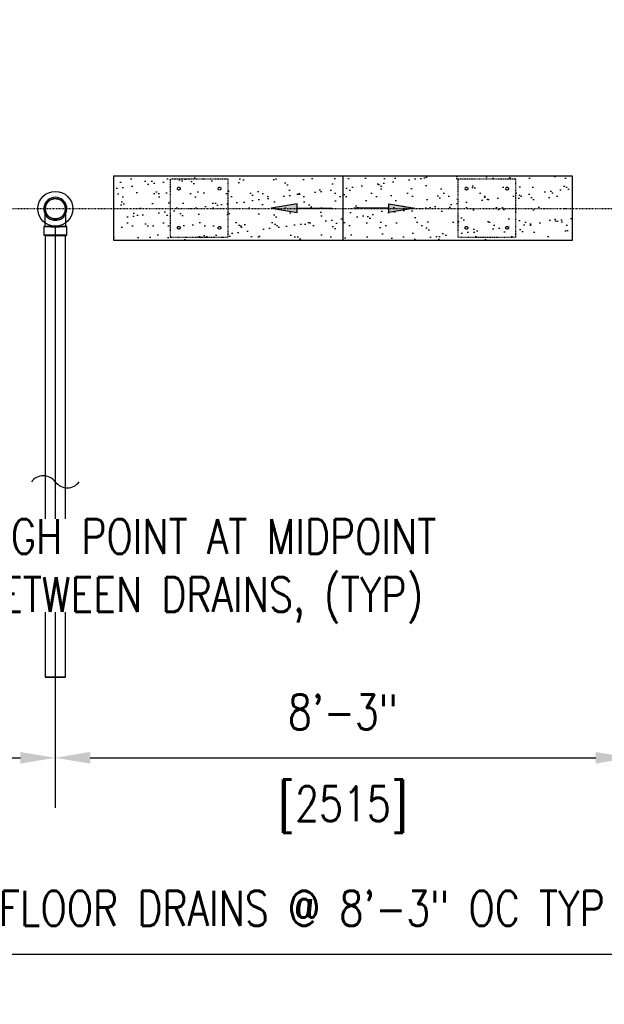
# Model space of a CAD drawing. Header units: inches. Extents: x -1118 to 4898, y -2233 to -529.
# Tile 90 of 124: x -56 to 45, y -880 to -710. Entities that reach past the tile are written whole.
import ezdxf
from ezdxf import colors
from ezdxf.entities.mleader import LeaderData, LeaderLine
from ezdxf.math import Vec2, Vec3

# ---------------------------------------------------------------- set-up
doc = ezdxf.new("R2010")
doc.units = ezdxf.units.IN
doc.header["$MEASUREMENT"] = 0
doc.linetypes.add('Dash', pattern=[0.25, 0.125, -0.125])
doc.layers.get('0').update_dxf_attribs({"color": 241})
for name, color, linetype in [('A-FLOR-PATT', 8, 'Continuous'), ('A-FLOR-SLOPE', 172, 'Continuous'), ('P-DRNS-PIPE', 3, 'Dash'), ('S-ANNO-DIMS', 1, 'Continuous'), ('S-ANNO-NOTE', 2, 'Continuous'), ('S-ANNO-SYMB', 2, 'Continuous'), ('S-DOOR-SOLE', 131, 'Dash'), ('S-DOOR-TRNCH', 173, 'Continuous')]:
    doc.layers.add(name, color=color, linetype=linetype)
doc.layers.add('P-PIPE', color=9, linetype='Continuous', plot=False)
doc.styles.add('Annotative', font='romans.shx', dxfattribs={"width": 0.8, "height": 0.125})
doc.dimstyles.new('Annotative', dxfattribs={"dimscale": 0, "dimtxt": 0.125, "dimasz": 0.125, "dimexe": 0.18, "dimexo": 0.0625, "dimgap": 0.09, "dimtad": 1, "dimdec": 3, "dimzin": 3, "dimdsep": 46, "dimlunit": 4, "dimtxsty": 'Annotative', "dimcen": 0.09, "dimclrt": 2, "dimazin": 2, "dimtfac": 1, "dimtdec": 3, "dimtmove": 0, "dimatfit": 0, "dimfxl": 1, "dimtfill": 1, "dimfrac": 2, "dimtolj": 1, "dimtzin": 0, "dimarcsym": 0})

# ---------------------------------------------------------------- blocks, each defined once
blk = doc.blocks.new('*D32')
at = {"layer": 'P-PIPE', "color": 0, "lineweight": -2, "transparency": 16777216}
for p, q in [((-148.49, -745.6), (-148.49, -845.75)), ((-49.49, -745.6), (-49.49, -845.75)), ((-142.49, -837.11), (-55.49, -837.11))]:
    blk.add_line(p, q, dxfattribs=at)
at = {"layer": 'P-PIPE', "color": 0, "transparency": 16777216}
for points in [[(-142.49, -836.11), (-142.49, -838.11), (-148.49, -837.11)], [(-55.49, -836.11), (-55.49, -838.11), (-49.49, -837.11)]]:
    blk.add_solid(points, dxfattribs=at)
at = {"layer": 'P-PIPE', "transparency": 16777216, "char_height": 6, "attachment_point": 5, "style": 'Annotative', "bg_fill": 3, "box_fill_scale": 1.25, "bg_fill_color": 256, "bg_fill_true_color": 13158600, "bg_fill_transparency": 0}
for s, insert in [('\\A1;8\'-3"', (-98.99, -829.22)), ('\\A1;[2515]', (-98.99, -846))]:
    blk.add_mtext(s, dxfattribs=dict(at, insert=insert))
blk = doc.blocks.new('*D33')
at = {"layer": 'P-PIPE', "color": 0, "lineweight": -2, "transparency": 16777216}
for p, q in [((-49.49, -745.6), (-49.49, -845.75)), ((49.51, -745.6), (49.51, -845.75)), ((-43.49, -837.11), (43.51, -837.11))]:
    blk.add_line(p, q, dxfattribs=at)
at = {"layer": 'P-PIPE', "color": 0, "transparency": 16777216}
for points in [[(-43.49, -836.11), (-43.49, -838.11), (-49.49, -837.11)], [(43.51, -836.11), (43.51, -838.11), (49.51, -837.11)]]:
    blk.add_solid(points, dxfattribs=at)
at = {"layer": 'P-PIPE', "transparency": 16777216, "char_height": 6, "attachment_point": 5, "style": 'Annotative', "bg_fill": 3, "box_fill_scale": 1.25, "bg_fill_color": 256, "bg_fill_true_color": 13158600, "bg_fill_transparency": 0}
for s, insert in [('\\A1;8\'-3"', (0.01, -829.22)), ('\\A1;[2515]', (0.01, -846))]:
    blk.add_mtext(s, dxfattribs=dict(at, insert=insert))
blk = doc.blocks.new('*D44')
at = {"layer": 'S-ANNO-DIMS', "color": 0, "lineweight": -2, "transparency": 16777216}
for p, q in [((-148.49, -792.6), (-148.49, -879.54)), ((148.51, -792.6), (148.51, -879.54)), ((-142.49, -870.9), (142.51, -870.9))]:
    blk.add_line(p, q, dxfattribs=at)
at = {"layer": 'S-ANNO-DIMS', "color": 0, "transparency": 16777216}
for points in [[(-142.49, -869.9), (-142.49, -871.9), (-148.49, -870.9)], [(142.51, -869.9), (142.51, -871.9), (148.51, -870.9)]]:
    blk.add_solid(points, dxfattribs=at)
at = {"layer": 'S-ANNO-DIMS', "color": 2, "lineweight": -3, "transparency": 16777216, "insert": (-7.09, -863.01), "char_height": 6, "width": 184.8591, "attachment_point": 5, "style": 'Annotative', "bg_fill": 3, "box_fill_scale": 1.25, "bg_fill_color": 256, "bg_fill_true_color": 13158600, "bg_fill_transparency": 0}
blk.add_mtext('\\A1;FLOOR DRAINS @ 8\'-3" OC TYP', dxfattribs=at)
blk = doc.blocks.new('TRENCH SOLE PLATE')
at = {"lineweight": -3, "ltscale": 0.25}
blk.add_lwpolyline([(-5, 5), (-5, -5), (5, -5), (5, 5)], close=True, dxfattribs=at)
for centre in [(-3.5, 3.375), (3.5, 3.375), (-3.5, -3.375), (3.5, -3.375)]:
    blk.add_circle(centre, 0.25, dxfattribs=at)
blk = doc.blocks.new('ARROW')
for p, q in [((-0.09375, -0.015625), (-0.09375, 0.015625)), ((-0.09375, 0.015625), (0, 0)), ((0, 0), (-0.09375, -0.015625))]:
    blk.add_line(p, q)
blk.add_lwpolyline([(-0.09375, 0), (-0.21875, 0)])
blk.add_solid([(-0.09375, 0.015625), (0, 0), (-0.09375, -0.015625)])
blk = doc.blocks.new('*D61')
at = {"layer": 'S-ANNO-DIMS', "color": 0, "lineweight": -2, "transparency": 16777216}
for p, q in [((-173.24, -744.49), (-173.24, -588.39)), ((173.26, -744.49), (173.26, -588.39)), ((167.26, -597.03), (-167.24, -597.03))]:
    blk.add_line(p, q, dxfattribs=at)
at = {"layer": 'S-ANNO-DIMS', "color": 0, "transparency": 16777216}
for points in [[(-167.24, -596.03), (-167.24, -598.03), (-173.24, -597.03)], [(167.26, -596.03), (167.26, -598.03), (173.26, -597.03)]]:
    blk.add_solid(points, dxfattribs=at)
at = {"layer": 'S-ANNO-DIMS', "color": 2, "transparency": 16777216, "insert": (44.51, -588.13), "char_height": 6, "attachment_point": 5, "style": 'Annotative', "bg_fill": 3, "box_fill_scale": 1.25, "bg_fill_color": 256, "bg_fill_true_color": 13158600, "bg_fill_transparency": 0}
blk.add_mtext('\\A1;SOLE PLATES @ 4\'-1 1/2" OC TYP', dxfattribs=at)
blk = doc.blocks.new('_DotSmall')
at = {"color": 0, "linetype": 'ByBlock', "const_width": 0.5}
blk.add_lwpolyline([(-0.0625, 0, 1), (0.0625, 0, 1)], format="xyb", close=True, dxfattribs=at)

msp = doc.modelspace()

# ---------------------------------------------------------------- linework, layer by layer
at = {"layer": 'P-PIPE'}
for p, q in [((-51.4687, -745.6593), (-51.4687, -747.1592)), ((-47.5107, -747.1592), (-47.5107, -745.6593)), ((-51.2397, -747.1592), (-51.2397, -823.2231)), ((-47.7397, -823.2231), (-47.7397, -747.1592))]:
    msp.add_line(p, q, dxfattribs=at)
at = {"layer": 'P-PIPE', "flags": 128}
for points in [[(-51.2397, -742.5965), (-51.2383, -742.5265), (-51.2341, -742.4566), (-51.2271, -742.387), (-51.2174, -742.3177), (-51.2048, -742.2488), (-51.1896, -742.1805), (-51.1716, -742.1129), (-51.1509, -742.046), (-51.1275, -741.98), (-51.1016, -741.915), (-51.073, -741.8511), (-51.042, -741.7884), (-51.0084, -741.7269), (-50.9724, -741.6669), (-50.9341, -741.6084), (-50.8934, -741.5514), (-50.8505, -741.4961), (-50.8054, -741.4426), (-50.7582, -741.3909), (-50.709, -741.3411), (-50.6578, -741.2934), (-50.6047, -741.2477), (-50.5499, -741.2042), (-50.4934, -741.1629), (-50.4352, -741.1239), (-50.3756, -741.0873), (-50.3145, -741.0531), (-50.2522, -741.0213), (-50.1886, -740.9921), (-50.1238, -740.9654), (-50.0581, -740.9414), (-49.9915, -740.9199), (-49.924, -740.9012), (-49.8559, -740.8852), (-49.7872, -740.8719), (-49.718, -740.8614), (-49.6484, -740.8537), (-49.5786, -740.8487), (-49.5086, -740.8466), (-49.4897, -740.8465)], [(-49.4897, -740.8465), (-49.4197, -740.8479), (-49.3499, -740.8521), (-49.2802, -740.8591), (-49.2109, -740.8688), (-49.142, -740.8814), (-49.0737, -740.8966), (-49.0061, -740.9146), (-48.9392, -740.9353), (-48.8732, -740.9587), (-48.8082, -740.9846), (-48.7443, -741.0132), (-48.6816, -741.0442), (-48.6202, -741.0778), (-48.5601, -741.1138), (-48.5016, -741.1521), (-48.4446, -741.1928), (-48.3893, -741.2357), (-48.3358, -741.2808), (-48.2841, -741.328), (-48.2343, -741.3772), (-48.1866, -741.4284), (-48.1409, -741.4815), (-48.0974, -741.5363), (-48.0561, -741.5928), (-48.0171, -741.6509), (-47.9805, -741.7106), (-47.9463, -741.7717), (-47.9145, -741.834), (-47.8853, -741.8976), (-47.8586, -741.9624), (-47.8346, -742.0281), (-47.8132, -742.0947), (-47.7945, -742.1622), (-47.7785, -742.2303), (-47.7652, -742.299), (-47.7547, -742.3682), (-47.7469, -742.4378), (-47.742, -742.5076), (-47.7398, -742.5776), (-47.7397, -742.5965)], [(-49.4897, -744.3465), (-49.5597, -744.3451), (-49.6296, -744.3409), (-49.6992, -744.3339), (-49.7685, -744.3241), (-49.8374, -744.3116), (-49.9057, -744.2963), (-49.9733, -744.2783), (-50.0402, -744.2576), (-50.1062, -744.2343), (-50.1712, -744.2083), (-50.2351, -744.1798), (-50.2978, -744.1487), (-50.3593, -744.1152), (-50.4193, -744.0792), (-50.4778, -744.0408), (-50.5348, -744.0001), (-50.5901, -743.9572), (-50.6436, -743.9121), (-50.6953, -743.8649), (-50.7451, -743.8157), (-50.7928, -743.7645), (-50.8385, -743.7115), (-50.882, -743.6567), (-50.9233, -743.6001), (-50.9623, -743.542), (-50.9989, -743.4824), (-51.0331, -743.4213), (-51.0649, -743.3589), (-51.0941, -743.2953), (-51.1208, -743.2306), (-51.1448, -743.1649), (-51.1662, -743.0982), (-51.185, -743.0308), (-51.201, -742.9626), (-51.2143, -742.8939), (-51.2248, -742.8247), (-51.2325, -742.7552), (-51.2375, -742.6853), (-51.2396, -742.6154), (-51.2397, -742.5965)], [(-51.2397, -744.4566), (-51.2397, -744.3441), (-51.2397, -744.2338), (-51.2397, -744.1258), (-51.2397, -744.0203), (-51.2397, -743.9174), (-51.2397, -743.8174), (-51.2397, -743.7204), (-51.2397, -743.6266), (-51.2397, -743.536), (-51.2397, -743.4489), (-51.2397, -743.3654), (-51.2397, -743.2856), (-51.2397, -743.2097), (-51.2397, -743.1377), (-51.2397, -743.0699), (-51.2397, -743.0062), (-51.2397, -742.9468), (-51.2397, -742.8918), (-51.2397, -742.8413), (-51.2397, -742.7953), (-51.2397, -742.754), (-51.2397, -742.7173), (-51.2397, -742.6855), (-51.2397, -742.6584), (-51.2397, -742.6362), (-51.2397, -742.6189), (-51.2397, -742.6065), (-51.2397, -742.599), (-51.2397, -742.5965)], [(-47.7397, -742.5965), (-47.7411, -742.6665), (-47.7453, -742.7363), (-47.7523, -742.806), (-47.7621, -742.8753), (-47.7746, -742.9441), (-47.7899, -743.0125), (-47.8079, -743.0801), (-47.8286, -743.147), (-47.8519, -743.213), (-47.8779, -743.278), (-47.9064, -743.3419), (-47.9375, -743.4046), (-47.971, -743.466), (-48.007, -743.5261), (-48.0454, -743.5846), (-48.086, -743.6416), (-48.129, -743.6969), (-48.1741, -743.7504), (-48.2213, -743.8021), (-48.2705, -743.8518), (-48.3217, -743.8996), (-48.3747, -743.9453), (-48.4295, -743.9888), (-48.4861, -744.0301), (-48.5442, -744.0691), (-48.6038, -744.1057), (-48.6649, -744.1399), (-48.7273, -744.1717), (-48.7909, -744.2009), (-48.8556, -744.2275), (-48.9213, -744.2516), (-48.988, -744.273), (-49.0554, -744.2917), (-49.1235, -744.3077), (-49.1923, -744.321), (-49.2615, -744.3315), (-49.331, -744.3393), (-49.4009, -744.3442), (-49.4708, -744.3464), (-49.4897, -744.3465)], [(-47.7397, -742.5965), (-47.7397, -742.599), (-47.7397, -742.6064), (-47.7397, -742.6187), (-47.7397, -742.636), (-47.7397, -742.6582), (-47.7397, -742.6852), (-47.7397, -742.717), (-47.7397, -742.7536), (-47.7397, -742.7949), (-47.7397, -742.8408), (-47.7397, -742.8913), (-47.7397, -742.9462), (-47.7397, -743.0056), (-47.7397, -743.0692), (-47.7397, -743.1371), (-47.7397, -743.209), (-47.7397, -743.2849), (-47.7397, -743.3647), (-47.7397, -743.4481), (-47.7397, -743.5352), (-47.7397, -743.6257), (-47.7397, -743.7195), (-47.7397, -743.8165), (-47.7397, -743.9165), (-47.7397, -744.0193), (-47.7397, -744.1248), (-47.7397, -744.2328), (-47.7397, -744.3431), (-47.7397, -744.4556), (-47.7397, -744.5)], [(-51.2397, -745.6593), (-51.2397, -745.5356), (-51.2397, -745.4121), (-51.2397, -745.289), (-51.2397, -745.1666), (-51.2397, -745.0451), (-51.2397, -744.9246), (-51.2397, -744.8053), (-51.2397, -744.6874), (-51.2397, -744.5711), (-51.2397, -744.5)], [(-47.7397, -744.5), (-47.7397, -744.57), (-47.7397, -744.6863), (-47.7397, -744.8041), (-47.7397, -744.9234), (-47.7397, -745.0439), (-47.7397, -745.1655), (-47.7397, -745.2879), (-47.7397, -745.4109), (-47.7397, -745.5344), (-47.7397, -745.6581), (-47.7397, -745.6593)]]:
    msp.add_lwpolyline(points, dxfattribs=at)
at = {"layer": 'P-PIPE'}
for radius, start, end in [(1.979, 90, 254.389728), (1.979, 90, 254.389728), (1.979, 285.610272, 90), (1.979, 285.610272, 90), (1.75, 0, 180), (1.75, 90, 270), (1.75, 270, 90), (1.75, 180, 0), (1.979, 255, 270), (1.979, 255, 270), (1.979, 270, 285), (1.979, 270, 285)]:
    msp.add_arc((-49.4897, -742.5965), radius, start, end, dxfattribs=at)
for centre, major_axis, start_param, end_param in [((-49.4897, -745.6593), (1.979, 0), 1.57079633, 4.71238898), ((-49.4897, -745.6593), (1.75, 0), 1.57079633, 4.71238898), ((-49.4897, -745.6593), (1.979, 0), 4.71238898, 7.85398163), ((-49.4897, -745.6593), (1.75, 0), 4.71238898, 7.85398163), ((-49.4897, -747.1592), (1.979, 0), 1.57079633, 4.71238898), ((-49.4897, -747.1592), (1.75, 0), 1.57079633, 3.14159265), ((-49.4897, -747.1592), (1.75, 0), 3.14159265, 4.71238898), ((-49.4897, -747.1592), (1.979, 0), 4.71238898, 7.85398163), ((-49.4897, -747.1592), (1.75, 0), 0, 1.57079633), ((-49.4897, -747.1592), (1.75, 0), 4.71238898, 6.28318531), ((-49.4897, -823.2231), (1.75, 0), 1.57079633, 3.14159265), ((-49.4897, -823.2231), (1.75, 0), 3.14159265, 4.71238898), ((-49.4897, -823.2231), (1.75, 0), 0, 1.57079633), ((-49.4897, -823.2231), (1.75, 0), 4.71238898, 6.28318531)]:
    msp.add_ellipse(centre, major_axis=major_axis, ratio=0.0104161, start_param=start_param, end_param=end_param, dxfattribs=at)

# ---------------------------------------------------------------- leaders
at = {"layer": 'S-ANNO-NOTE', "lineweight": -3}
ml = msp.add_multileader_mtext('Standard', dxfattribs=at)
ml.set_content('OUTSIDE EDGE\\POF TRENCH', color=256, style='Annotative')
ml.set_leader_properties(color=1, linetype='ByLayer', lineweight=-1)
ml.build(insert=Vec2(0, 0))
ml.multileader.update_dxf_attribs({"text_right_attachment_type": 3, "dogleg_length": 0.125, "arrow_head_size": 6, "scale": 48})
ctx = ml.context
ctx.base_point, ctx.scale, ctx.char_height, ctx.arrow_head_size, ctx.landing_gap_size, ctx.plane_origin = Vec3(-166.0722, -661.5672), 48, 6, 6, 4.32, Vec3(-167.7061, -497.8651)
ctx.right_attachment = 3
notes = []
notes.append((ctx, [(1, (1, 1, 0), (-100.2322, -671.5672), (-1, 0), 6, [(1, [(-89.6918, -736.9955), (-69.4269, -747.9957)], 0, [])])]))
ctx.mtext.insert, ctx.mtext.width, ctx.mtext.flow_direction = Vec3(-161.7522, -658.5672), 55.247576, 5
ml = msp.add_multileader_mtext('Standard', dxfattribs=at)
ml.set_content('1:100 SLOPE (TYP)', color=256, style='Annotative')
ml.set_leader_properties(color=1, linetype='ByLayer', lineweight=-1)
ml.build(insert=Vec2(0, 0))
ml.multileader.update_dxf_attribs({"text_right_attachment_type": 3, "dogleg_length": 0.125, "arrow_head_size": 6, "scale": 48})
ctx = ml.context
ctx.base_point, ctx.scale, ctx.char_height, ctx.arrow_head_size, ctx.landing_gap_size, ctx.plane_origin = Vec3(-492.4816, -827.6774), 48, 6, 6, 4.32, Vec3(-465.3879, -788.5193)
ctx.right_attachment = 3
notes.append((ctx, [(1, (1, 1, 0), (-498.4816, -827.6774), (1, 0), 6, [(1, [(-506.2293, -742.4999), (-515.9742, -742.4999)], 0, [])])]))
ctx.mtext.insert, ctx.mtext.width, ctx.mtext.flow_direction = Vec3(-488.1616, -823.6774), 74.625012, 5
ml = msp.add_multileader_mtext('Standard', dxfattribs=at)
ml.set_content('3"%%C DRAIN OUTLET (TYP)', color=256, style='Annotative')
ml.set_leader_properties(color=1, linetype='ByLayer', lineweight=-1)
ml.build(insert=Vec2(0, 0))
ml.multileader.update_dxf_attribs({"text_right_attachment_type": 3, "dogleg_length": 0.125, "arrow_head_size": 6, "scale": 48})
ctx = ml.context
ctx.base_point, ctx.scale, ctx.char_height, ctx.arrow_head_size, ctx.landing_gap_size, ctx.plane_origin = Vec3(-821.7947, -761.9204), 48, 6, 6, 4.32, Vec3(-800.7096, -750.7515)
ctx.right_attachment = 3
notes.append((ctx, [(1, (1, 1, 0), (-827.7947, -761.9204), (1, 0), 6, [(1, [(-857.602, -744.3767)], 0, [])])]))
ctx.mtext.insert, ctx.mtext.width, ctx.mtext.flow_direction = Vec3(-817.4747, -757.9204), 54.278709, 5
for ctx, leaders in notes:
    for number, flags, end, landing, length, lines in leaders:
        leader = LeaderData()
        leader.index, (leader.has_last_leader_line, leader.has_dogleg_vector, leader.attachment_direction) = number, flags
        leader.last_leader_point, leader.dogleg_vector, leader.dogleg_length = Vec3(end), Vec3(landing), length
        for number, points, colour, breaks in lines:
            line = LeaderLine()
            line.index, line.vertices, line.color, line.breaks = number, Vec3.list(points), colors.encode_raw_color(colour), breaks
            leader.lines.append(line)
        ctx.leaders.append(leader)

# ---------------------------------------------------------------- next in the draw order: dimensions: what is measured, and where the dimension line sits
at = {"layer": 'P-PIPE'}
dim = msp.add_linear_dim(base=(-49.4897, -837.1124), p1=(-148.4897, -742.5965), p2=(-49.4897, -742.5965), dimstyle='Annotative', override={"dimpost": '\\X', "dimclrt": 256}, dxfattribs=at)
dim.commit()
dim.dimension.update_dxf_attribs({"geometry": '*D32', "text_midpoint": (-98.9897, -837.1124)})

# ---------------------------------------------------------------- next in the draw order: dimensions: what is measured, and where the dimension line sits
dim = msp.add_linear_dim(base=(49.5103, -837.1124), p1=(-49.4897, -742.5965), p2=(49.5103, -742.5965), dimstyle='Annotative', override={"dimpost": '\\X', "dimclrt": 256}, dxfattribs=at)
dim.commit()
dim.dimension.update_dxf_attribs({"geometry": '*D33', "text_midpoint": (0.0103, -837.1124)})

# ---------------------------------------------------------------- next in the draw order: linework, layer by layer
at = {"layer": 'P-DRNS-PIPE', "lineweight": -3}
msp.add_line((-49.4897, -745.5965), (-49.4897, -789.5965), dxfattribs=at)
at = {"layer": 'P-DRNS-PIPE', "linetype": 'Continuous', "lineweight": -3}
msp.add_circle((-49.4897, -742.5965), 3, dxfattribs=at)
for centre, start, end in [((-51.5522, -791.1434), 36.869898, 143.130102), ((-47.4272, -788.0496), 216.869898, 323.130102)]:
    msp.add_arc(centre, 2.5781, start, end, dxfattribs=at)

# ---------------------------------------------------------------- next in the draw order: dimensions: what is measured, and where the dimension line sits
at = {"layer": 'S-ANNO-DIMS', "lineweight": -3}
dim = msp.add_linear_dim(base=(148.5103, -870.905), p1=(-148.4897, -789.5965), p2=(148.5103, -789.5965), text='FLOOR DRAINS @ 8\'-3" OC TYP', dimstyle='Annotative', override={"dimpost": '\\X', "dimtfill": 1}, dxfattribs=at)
dim.commit()
dim.dimension.update_dxf_attribs({"geometry": '*D44', "text_midpoint": (-7.091, -870.905), "dimtype": 160})

# ---------------------------------------------------------------- next in the draw order: leaders
at = {"layer": 'S-ANNO-NOTE', "lineweight": -3}
ml = msp.add_multileader_mtext('Standard', dxfattribs=at)
ml.set_content('HIGH POINT AT MIDPOINT\\PBETWEEN DRAINS, (TYP)', color=256, style='Annotative')
ml.set_leader_properties(color=1, linetype='ByLayer', lineweight=-1)
ml.build(insert=Vec2(0, 0))
ml.multileader.update_dxf_attribs({"text_right_attachment_type": 3, "dogleg_length": 0.125, "arrow_head_size": 6, "scale": 48})
ctx = ml.context
ctx.base_point, ctx.scale, ctx.char_height, ctx.arrow_head_size, ctx.landing_gap_size, ctx.plane_origin = Vec3(-67.6396, -800), 48, 6, 6, 4.32, Vec3(-155.5274, -902.9019)
ctx.right_attachment = 3
notes = []
notes.append((ctx, [(1, (1, 1, 0), (-73.6396, -800), (1, 0), 6, [(0, [(-98.9897, -742.4956)], 0, [])])]))
ctx.mtext.insert, ctx.mtext.flow_direction = Vec3(-63.3196, -796), 5
ctx.mtext.has_bg_fill, ctx.mtext.bg_color, ctx.mtext.bg_scale_factor, ctx.mtext.bg_transparency, ctx.mtext.use_window_bg_color = 1, -1073741824, 1, 0, 1
for ctx, leaders in notes:
    for number, flags, end, landing, length, lines in leaders:
        leader = LeaderData()
        leader.index, (leader.has_last_leader_line, leader.has_dogleg_vector, leader.attachment_direction) = number, flags
        leader.last_leader_point, leader.dogleg_vector, leader.dogleg_length = Vec3(end), Vec3(landing), length
        for number, points, colour, breaks in lines:
            line = LeaderLine()
            line.index, line.vertices, line.color, line.breaks = number, Vec3.list(points), colors.encode_raw_color(colour), breaks
            leader.lines.append(line)
        ctx.leaders.append(leader)

# ---------------------------------------------------------------- next in the draw order: hatches: boundary and pattern name
at = {"layer": 'A-FLOR-PATT'}
h = msp.add_hatch(dxfattribs=at)
h.set_pattern_fill('AR-SAND', color=256, scale=2)
h.set_pattern_definition([(37.5, (-907.1123, -30.0033), (-0.125987, 3.8536475), [0, -3.04, 0, -3.4, 0, -3.25]), (7.5, (-907.1123, -30.0033), (3.539553, 5.644292), [0, -1.64, 0, -2.74, 0, -1.05]), (327.5, (-909.5723, -30.0033), (6.228284, 0.011318), [0, -1, 0, -3.6, 0, -4.7]), (317.5, (-909.5723, -30.0033), (6.012253, 1.75535), [0, -0.5, 0, -2.36, 0, -2.7])])
h.paths.add_polyline_path([(39.5103, -736.9965), (-39.4897, -736.9965), (-39.4897, -747.9965), (39.5103, -747.9965)])

# ---------------------------------------------------------------- next in the draw order: linework, layer by layer
at = {"layer": 'A-FLOR-SLOPE', "lineweight": -3}
msp.add_line((0.0103, -736.9965), (0.0103, -747.9965), dxfattribs=at)
at = {"layer": 'S-DOOR-SOLE'}
msp.add_line((148.5103, -742.5965), (-148.4897, -742.5965), dxfattribs=at)
at = {"layer": 'S-DOOR-TRNCH', "lineweight": -3}
msp.add_lwpolyline([(39.5103, -736.9965), (-39.4897, -736.9965), (-39.4897, -747.9965), (39.5103, -747.9965)], close=True, dxfattribs=at)

# ---------------------------------------------------------------- next in the draw order: block references
at = {"layer": 'S-ANNO-SYMB', "xscale": -48, "yscale": 48, "zscale": 48, "rotation": 359.9999999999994}
msp.add_blockref('ARROW', (-12.3622, -742.4965), dxfattribs=at)
at = {"layer": 'S-ANNO-SYMB', "xscale": 48, "yscale": 48, "zscale": 48}
msp.add_blockref('ARROW', (12.3828, -742.4965), dxfattribs=at)
at = {"layer": 'S-DOOR-SOLE'}
for p in [(-24.7397, -742.4932), (24.7603, -742.4932)]:
    msp.add_blockref('TRENCH SOLE PLATE', p, dxfattribs=at)

# ---------------------------------------------------------------- next in the draw order: dimensions: what is measured, and where the dimension line sits
at = {"layer": 'S-ANNO-DIMS'}
dim = msp.add_linear_dim(base=(-173.2397, -597.0254), p1=(173.2603, -747.4932), p2=(-173.2397, -747.4931), angle=180, text='SOLE PLATES @ 4\'-1 1/2" OC TYP', dimstyle='Annotative', override={"dimpost": '\\X'}, dxfattribs=at)
dim.commit()
dim.dimension.update_dxf_attribs({"geometry": '*D61', "text_midpoint": (44.5102, -597.0254), "dimtype": 160})

# ---------------------------------------------------------------- next in the draw order: leaders
at = {"layer": 'S-ANNO-NOTE', "lineweight": -3}
ml = msp.add_multileader_mtext('Standard', dxfattribs=at)
ml.set_content('GROUT\\PFILL', color=256, style='Annotative')
ml.set_leader_properties(color=1, linetype='ByLayer', lineweight=-1)
ml.set_arrow_properties(name='DOTSMALL')
ml.build(insert=Vec2(0, 0))
ml.multileader.update_dxf_attribs({"text_right_attachment_type": 3, "dogleg_length": 0.125, "arrow_head_size": 6, "scale": 48})
ctx = ml.context
ctx.base_point, ctx.scale, ctx.char_height, ctx.arrow_head_size, ctx.landing_gap_size, ctx.plane_origin = Vec3(-858, -656.4494), 48, 6, 6, 4.32, Vec3(-817.9336, -645.2806)
ctx.right_attachment = 3
notes = []
notes.append((ctx, [(1, (1, 1, 0), (-864, -656.4494), (1, 0), 6, [(1, [(-872.1013, -712.4965)], 0, [])])]))
ctx.mtext.insert, ctx.mtext.width, ctx.mtext.flow_direction = Vec3(-853.68, -653.4494), 54.278709, 5
for ctx, leaders in notes:
    for number, flags, end, landing, length, lines in leaders:
        leader = LeaderData()
        leader.index, (leader.has_last_leader_line, leader.has_dogleg_vector, leader.attachment_direction) = number, flags
        leader.last_leader_point, leader.dogleg_vector, leader.dogleg_length = Vec3(end), Vec3(landing), length
        for number, points, colour, breaks in lines:
            line = LeaderLine()
            line.index, line.vertices, line.color, line.breaks = number, Vec3.list(points), colors.encode_raw_color(colour), breaks
            leader.lines.append(line)
        ctx.leaders.append(leader)

doc.saveas('drawing.dxf')
